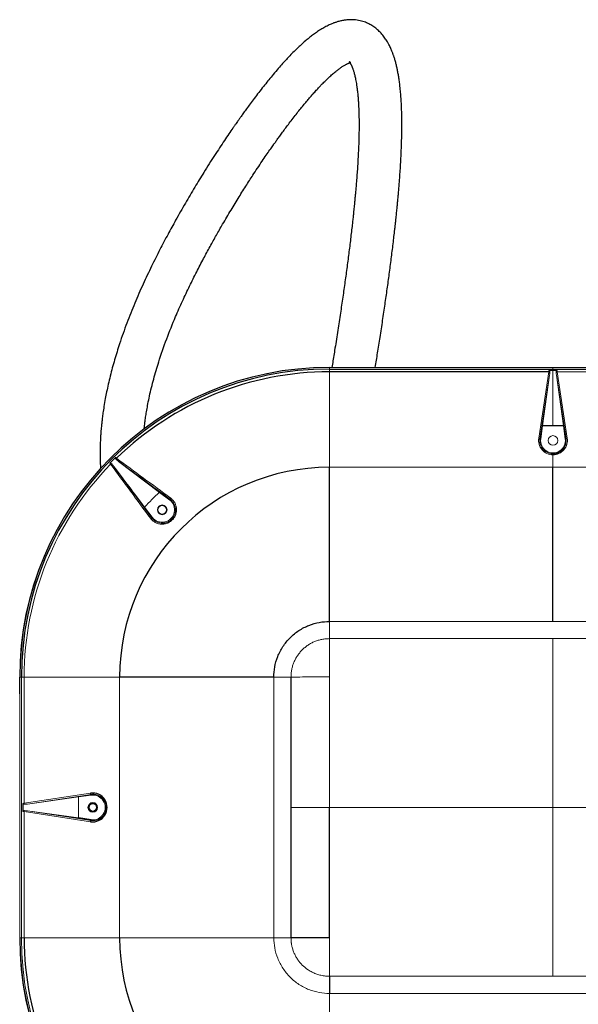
# Paper-space layout '_Top' of a CAD drawing. Header units: millimetres. Extents: x -1506 to 1507, y -605 to 634.
# Tile 4 of 13: x -1506 to -1056, y -159 to 634. Entities that reach past the tile are written whole.
import ezdxf

# ---------------------------------------------------------------- set-up
doc = ezdxf.new("R2010")
doc.units = ezdxf.units.MM

psp = doc.layouts.new('_Top')

# ---------------------------------------------------------------- linework, layer by layer
at = {"color": 144, "linetype": 'Continuous', "lineweight": 18}
for p, q in [((-1256.16, 273.89), (-1256.16, 354.35)), ((-1256.16, 354.35), (-1242.69, 354.35)), ((-896.16, 354.3), (-1256.16, 354.3)), ((-1242.69, 354.33), (-1242.69, 354.35)), ((-1229.64, 354.33), (-1242.69, 354.33)), ((-1229.63, 354.35), (-1229.64, 354.33)), ((-1229.63, 354.35), (-1207.69, 354.35)), ((-1229.63, 354.35), (-1229.63, 354.3)), ((-1207.69, 354.3), (-1207.69, 354.35)), ((-1207.69, 354.33), (-1207.69, 354.35)), ((-1207.69, 354.33), (-1194.64, 354.33)), ((-1194.63, 354.35), (-1194.64, 354.33)), ((-1194.63, 354.35), (-1082.69, 354.35)), ((-1194.63, 354.35), (-1194.63, 354.3)), ((-1087.65, 297.31), (-1079.54, 350.75)), ((-1082.69, 354.3), (-1082.69, 354.35)), ((-1082.69, 354.33), (-1082.69, 354.35)), ((-1069.64, 354.33), (-1082.69, 354.33)), ((-1078.74, 349.55), (-1079.72, 349.55)), ((-1072.89, 351.76), (-1079.43, 351.76)), ((-1076.16, 354.33), (-1076.16, 354.3)), ((-1076.16, 307.13), (-1076.16, 354.25)), ((-1072.78, 350.75), (-1064.67, 297.31)), ((-896.16, 350.75), (-1072.78, 350.75)), ((-1069.63, 354.35), (-1069.64, 354.33)), ((-1069.64, 354.3), (-1069.64, 354.33)), ((-1069.63, 354.35), (-1069.63, 354.3)), ((-1069.63, 354.35), (-957.69, 354.35)), ((-1078.91, 348), (-1086.67, 296.92)), ((-1084.65, 307.13), (-1078.91, 348)), ((-1065.66, 296.92), (-1073.42, 348)), ((-1073.42, 348), (-1067.67, 307.13)), ((-1080.66, 336.45), (-1081.71, 336.45)), ((-1071.66, 336.45), (-1071.79, 336.45)), ((-1086.27, 306.4), (-1085.39, 305.3)), ((-1086.07, 296.84), (-1084.65, 307.13)), ((-1067.35, 308.06), (-1067.74, 307.58)), ((-1067.74, 307.65), (-1067.68, 307.65)), ((-1067.35, 308.02), (-1067.73, 307.55)), ((-1067.7, 307.32), (-1067.24, 307.32)), ((-1067.67, 307.13), (-1066.26, 296.84)), ((-1067.65, 307.65), (-1067.29, 307.65)), ((-1067.29, 304.34), (-1066.79, 304.34)), ((-1067.24, 304.02), (-1066.74, 304.02)), ((-1067.22, 303.87), (-1066.72, 303.87)), ((-1087.75, 296.42), (-1086.7, 296.42)), ((-1086.67, 296.92), (-1086.07, 296.84)), ((-1065.66, 296.92), (-1066.26, 296.84)), ((-1084.1, 287.07), (-1082.62, 287.07)), ((-1083.93, 286.92), (-1082.43, 286.92)), ((-1083.57, 286.61), (-1082.02, 286.61)), ((-1076.16, 273.89), (-1076.16, 284.68)), ((-1431.83, 277.03), (-1432.39, 276.46)), ((-896.16, 273.89), (-1256.16, 273.89)), ((-1398.76, 233.59), (-1404.98, 241.78)), ((-1380.36, 237.94), (-1379.37, 238.85)), ((-1398.79, 232.67), (-1399.47, 231.91)), ((-1399.45, 231.89), (-1398.77, 232.66)), ((-1399.24, 233.23), (-1398.76, 233.59)), ((-1389.98, 228.24), (-1389.25, 229.03)), ((-1256.16, 135.91), (-1256.16, 149.75)), ((-1256.16, 149.75), (-896.16, 149.75)), ((-896.16, 135.91), (-1256.16, 135.91)), ((-1425.05, 105), (-1505.52, 105)), ((-1505.46, 105), (-1505.46, -105)), ((-1504.12, -105), (-1504.12, 105)), ((-1501.91, 105), (-1501.91, 3.38)), ((-1425.05, 105), (-1425.05, -105)), ((-1287.08, 105), (-1300.91, 105)), ((-1300.91, -105), (-1300.91, 105)), ((-1505.52, 91.53), (-1505.46, 91.53)), ((-1505.52, 91.53), (-1505.5, 91.52)), ((-1505.5, 78.48), (-1505.5, 91.52)), ((-1505.5, 78.48), (-1505.52, 78.47)), ((-1505.52, 6.53), (-1505.52, 78.47)), ((-1505.46, 78.47), (-1505.52, 78.47)), ((-1501.91, 3.38), (-1448.48, 11.49)), ((-1448.08, 10.5), (-1499.16, 2.75)), ((-1499.16, 2.75), (-1458.29, 8.49)), ((-1458.29, 8.49), (-1448, 9.91)), ((-1458.29, 8.49), (-1458.29, -8.49)), ((-1448.08, 10.5), (-1448, 9.91)), ((-1505.52, 6.53), (-1505.46, 6.53)), ((-1505.52, 6.53), (-1505.5, 6.52)), ((-1505.5, 6.52), (-1505.5, -6.52)), ((-1502.04, 3.37), (-1502.04, 2.58)), ((-1505.5, -6.52), (-1505.52, -6.53)), ((-1505.52, -78.47), (-1505.52, -6.53)), ((-1505.46, -6.53), (-1505.52, -6.53)), ((-1502.04, -2.58), (-1502.04, -3.37)), ((-1501.91, -3.38), (-1501.91, -105)), ((-1448.48, -11.49), (-1501.91, -3.38)), ((-1499.16, -2.75), (-1448.08, -10.5)), ((-1458.29, -8.49), (-1499.16, -2.75)), ((-1448.08, -10.5), (-1448, -9.91)), ((-1505.52, -78.47), (-1505.46, -78.47)), ((-1505.52, -78.47), (-1505.5, -78.48)), ((-1505.5, -91.52), (-1505.5, -78.48)), ((-1505.5, -91.52), (-1505.52, -91.53)), ((-1505.52, -105), (-1505.52, -91.53)), ((-1505.46, -91.53), (-1505.52, -91.53)), ((-1425.05, -105), (-1505.52, -105)), ((-1287.08, -105), (-1300.91, -105)), ((-896.16, -135.91), (-1256.16, -135.91)), ((-896.16, -149.75), (-1256.16, -149.75))]:
    psp.add_line(p, q, dxfattribs=at)
at = {"color": 7, "linetype": 'Continuous', "lineweight": 25}
for p, q in [((-1256.16, 352.96), (-896.16, 352.96)), ((-1079.54, 350.75), (-1256.16, 350.75)), ((-1078.75, 350.88), (-1079.53, 350.88)), ((-1072.8, 350.88), (-1073.58, 350.88)), ((-1067.67, 307.13), (-1084.65, 307.13)), ((-1426.03, 278.74), (-1392.95, 253.81)), ((-1392.95, 253.81), (-1384.75, 247.6)), ((-1384.39, 248.08), (-1384.75, 247.6)), ((-1380.54, 237.34), (-1379.45, 238.35)), ((-1380.3, 238.2), (-1379.41, 239.02)), ((-1390.13, 228.31), (-1389.38, 229.11)), ((-1389.51, 228.29), (-1388.5, 229.37)), ((-1505.52, 91.53), (-1505.52, 105)), ((-1287.08, -105), (-1287.08, 105)), ((-1502.92, 3.27), (-1502.92, -3.27)), ((-1448, -9.91), (-1458.29, -8.49)), ((-1256.16, -135.91), (-1256.16, -149.75))]:
    psp.add_line(p, q, dxfattribs=at)
at = {"color": 144, "linetype": 'Continuous', "lineweight": 18}
for centre, radius in [((-1076.16, 295.47), 3.9), ((-1390.79, 239.63), 3.9), ((-1390.79, 239.63), 3.57), ((-1446.64, 0), 3.9), ((-1446.64, 0), 3.56), ((-1446.64, 0), 2.87)]:
    psp.add_circle(centre, radius, dxfattribs=at)
for centre, radius, start, end in [((-1256.16, 105), 249.35, 90, 180), ((-1017.6, 344.52), 62.25, 173.32134, 174.25657), ((-1099.04, 350.91), 20.34, 351.75937, 358.86398), ((-1072.49, 348.15), 2.62, 96.43946, 115.61861), ((-1053.29, 350.91), 20.34, 181.13602, 188.24063), ((-1134.72, 344.52), 62.25, 5.74343, 6.67866), ((-1076.16, 295.57), 11.62, 171.36316, 269.99656), ((-1076.16, 295.47), 10, 172.16926, 7.83074), ((-1076.16, 295.57), 11.62, 270.00344, 8.63684), ((-1064.7, 295.97), 1.35, 88.59043, 135.15481), ((-1256.16, 105), 246.76, 134.24094, 135.75906), ((-1256.16, 105), 245.75, 135.78685, 180), ((-1430.66, 274.32), 2.63, 109.44393, 128.60691), ((-1256.16, 105), 202.13, 132.58833, 137.41167), ((-1390.79, 239.63), 10, 217.16926, 52.83074), ((-1383.01, 248.07), 1.38, 133.47629, 179.60676), ((-1399.23, 231.85), 1.38, 90.39324, 136.52371), ((-1447.13, 11.46), 1.35, 178.59043, 225.15481), ((-1446.64, 0), 10, 262.16926, 97.83074), ((-1495.68, -58.56), 62.25, 95.74343, 96.67866), ((-1499.31, 3.67), 2.62, 186.43946, 205.61861), ((-1502.07, 22.88), 20.34, 271.13602, 278.24063), ((-1495.68, 58.56), 62.25, 263.32134, 264.25657), ((-1499.31, -3.67), 2.62, 154.38139, 173.56054), ((-1502.07, -22.88), 20.34, 81.75937, 88.86398), ((-1447.13, -11.46), 1.35, 134.84519, 181.40957), ((-1256.16, -105), 247.96, 180, 270)]:
    psp.add_arc(centre, radius, start, end, dxfattribs=at)
at = {"color": 7, "linetype": 'Continuous', "lineweight": 25}
for centre, radius, start, end in [((-1256.16, 105), 249.3, 90, 180), ((-1256.16, 105), 247.96, 90, 180), ((-1256.16, 105), 245.75, 90, 134.21315), ((-1425.48, 279.5), 2.63, 141.39309, 160.55607), ((-1256.16, 105), 168.89, 90, 180), ((-1446.73, 0), 11.62, 261.36104, 98.63896), ((-1256.16, -105), 249.35, 180, 270), ((-1256.16, -105), 249.3, 180, 270), ((-1256.16, -105), 245.75, 180, 224.21315), ((-1256.16, -105), 168.89, 180, 270)]:
    psp.add_arc(centre, radius, start, end, dxfattribs=at)
for points, knots in [([(-1219.21, 354.3), (-1218.58, 358.17), (-1217.27, 366.31), (-1215.29, 378.93), (-1213.29, 392.02), (-1211.37, 405), (-1209.59, 417.43), (-1208.2, 427.57), (-1207.13, 435.65), (-1206.34, 441.77), (-1205.58, 447.82), (-1204.85, 453.8), (-1204.16, 459.62), (-1203.59, 464.58), (-1203.14, 468.6), (-1202.81, 471.66), (-1202.52, 474.4), (-1202.27, 476.8), (-1202.04, 478.98), (-1201.82, 481.18), (-1201.58, 483.65), (-1201.3, 486.56), (-1200.98, 489.94), (-1200.63, 493.78), (-1200.28, 497.95), (-1199.92, 502.31), (-1199.58, 506.73), (-1199.05, 514.17), (-1198.44, 524.54), (-1198.03, 534.85), (-1197.86, 542.41), (-1197.81, 547.22), (-1197.8, 551.61), (-1197.84, 555.05), (-1197.89, 557.65), (-1197.93, 559.56), (-1197.98, 561.24), (-1198.03, 562.71), (-1198.08, 563.98), (-1198.13, 565.06), (-1198.18, 566.1), (-1198.24, 567.34), (-1198.33, 568.95), (-1198.46, 570.96), (-1198.62, 573.25), (-1198.82, 575.69), (-1199.06, 578.18), (-1199.37, 581.14), (-1199.79, 584.51), (-1200.33, 588.13), (-1200.91, 591.48), (-1201.53, 594.61), (-1202.21, 597.63), (-1202.97, 600.56), (-1203.65, 602.86), (-1204.17, 604.5), (-1204.52, 605.52), (-1204.85, 606.45), (-1205.19, 607.37), (-1205.59, 608.43), (-1206.1, 609.68), (-1206.72, 611.13), (-1207.43, 612.64), (-1208.16, 614.1), (-1208.85, 615.37), (-1209.88, 617.14), (-1211.46, 619.6), (-1213.81, 622.65), (-1216.58, 625.54), (-1219.57, 628.02), (-1222.76, 630.12), (-1226.3, 631.88), (-1229.59, 633.02), (-1232.61, 633.72), (-1235.18, 634.1), (-1238.04, 634.28), (-1240.81, 634.22), (-1243.6, 633.94), (-1245.89, 633.54), (-1247.81, 633.1), (-1249.23, 632.71), (-1250.48, 632.33), (-1251.56, 631.97), (-1252.56, 631.6), (-1253.6, 631.2), (-1254.85, 630.69), (-1256.37, 630.01), (-1258.07, 629.19), (-1259.81, 628.27), (-1261.5, 627.31), (-1263.75, 625.96), (-1266.49, 624.16), (-1269.64, 621.88), (-1272.61, 619.56), (-1275.69, 616.99), (-1278.88, 614.16), (-1282.2, 611.04), (-1285.46, 607.82), (-1288.53, 604.65), (-1291.57, 601.38), (-1294.74, 597.87), (-1298.37, 593.71), (-1302.06, 589.35), (-1305.72, 584.88), (-1309.28, 580.43), (-1312.95, 575.73), (-1316.52, 571.06), (-1319.78, 566.7), (-1322.67, 562.78), (-1325.12, 559.4), (-1327.14, 556.58), (-1328.77, 554.3), (-1330.12, 552.38), (-1331.34, 550.64), (-1332.57, 548.87), (-1334.49, 546.1), (-1337.21, 542.14), (-1340.77, 536.87), (-1344.62, 531.07), (-1348.68, 524.85), (-1352.92, 518.22), (-1358.24, 509.75), (-1364.69, 499.22), (-1372.27, 486.4), (-1379.46, 473.76), (-1386.29, 461.28), (-1392.78, 448.94), (-1399.52, 435.52), (-1406.3, 421.19), (-1413.01, 405.88), (-1419.38, 389.92), (-1424.01, 376.84), (-1427.18, 366.96), (-1429.13, 360.48), (-1430.96, 353.94), (-1432.67, 347.37), (-1434.19, 340.93), (-1435.5, 334.86), (-1436.65, 328.91), (-1437.63, 323.23), (-1438.43, 317.94), (-1439, 313.6), (-1439.42, 310), (-1439.72, 307.08), (-1439.96, 304.43), (-1440.18, 301.76), (-1440.4, 298.6), (-1440.6, 294.91), (-1440.77, 290.25), (-1440.84, 284.52), (-1440.75, 278.51), (-1440.51, 274.52), (-1440.41, 272.84)], [0, 0, 0, 0, 0.015059, 0.031595, 0.049763, 0.067243, 0.08409, 0.100767, 0.109464, 0.118132, 0.126768, 0.135372, 0.143941, 0.15217, 0.157199, 0.161754, 0.165837, 0.169449, 0.17259, 0.175695, 0.179419, 0.183765, 0.188984, 0.194881, 0.201451, 0.208362, 0.21535, 0.222415, 0.244047, 0.266306, 0.275212, 0.284134, 0.292277, 0.29943, 0.303471, 0.307117, 0.310371, 0.313234, 0.315709, 0.317797, 0.319564, 0.321839, 0.325037, 0.329065, 0.333842, 0.338845, 0.343975, 0.34923, 0.357511, 0.365657, 0.373217, 0.380249, 0.387258, 0.394371, 0.401173, 0.404003, 0.406582, 0.408911, 0.411049, 0.413656, 0.41692, 0.420596, 0.424811, 0.428794, 0.43224, 0.435154, 0.443294, 0.45258, 0.461654, 0.469923, 0.477727, 0.485725, 0.494313, 0.499036, 0.50391, 0.508969, 0.514447, 0.520386, 0.526741, 0.530359, 0.533566, 0.536366, 0.53876, 0.540768, 0.542991, 0.545726, 0.549323, 0.553393, 0.557379, 0.561227, 0.56494, 0.572741, 0.579884, 0.586576, 0.592943, 0.600583, 0.607756, 0.614768, 0.621677, 0.627438, 0.634054, 0.641533, 0.649886, 0.656514, 0.663611, 0.671125, 0.678195, 0.684519, 0.690092, 0.69491, 0.69866, 0.701771, 0.704242, 0.706424, 0.708793, 0.711353, 0.717461, 0.724387, 0.73177, 0.73953, 0.747659, 0.756147, 0.770179, 0.785004, 0.800537, 0.81298, 0.826462, 0.840922, 0.856187, 0.87205, 0.888354, 0.904968, 0.911317, 0.917687, 0.924072, 0.930466, 0.936827, 0.942674, 0.947885, 0.953832, 0.958791, 0.962811, 0.966009, 0.968862, 0.970944, 0.97336, 0.976277, 0.97968, 0.983551, 0.989136, 0.995407, 1, 1, 1, 1]), ([(-1405.29, 304.56), (-1405.29, 304.64), (-1405.19, 305.67), (-1404.94, 307.82), (-1404.52, 311.28), (-1403.94, 315.32), (-1403.19, 320.02), (-1402.22, 325.35), (-1400.97, 331.44), (-1399.43, 338.07), (-1397.66, 344.96), (-1395.71, 351.85), (-1392.4, 362.68), (-1387.34, 377.2), (-1380.8, 393.49), (-1374.56, 407.59), (-1368.84, 419.68), (-1363.17, 431.06), (-1357.64, 441.66), (-1352.32, 451.51), (-1347.18, 460.73), (-1341.57, 470.53), (-1335.49, 480.82), (-1329.02, 491.42), (-1322.88, 501.19), (-1317.61, 509.35), (-1313.17, 516.07), (-1309.58, 521.42), (-1306.35, 526.14), (-1303.98, 529.56), (-1302.32, 531.93), (-1301.12, 533.63), (-1299.73, 535.6), (-1298.04, 537.96), (-1296.05, 540.72), (-1293.78, 543.83), (-1291.22, 547.29), (-1288.39, 551.06), (-1285.35, 555.03), (-1282.25, 558.99), (-1279.26, 562.73), (-1276.49, 566.12), (-1273.94, 569.18), (-1271.33, 572.23), (-1268.73, 575.2), (-1266.2, 578), (-1263.98, 580.39), (-1261.64, 582.83), (-1259.13, 585.35), (-1256.38, 587.98), (-1253.66, 590.43), (-1251.16, 592.54), (-1248.85, 594.34), (-1246.74, 595.86), (-1244.7, 597.18), (-1243.18, 598.04), (-1242.12, 598.58), (-1241.47, 598.88), (-1240.94, 599.11), (-1240.52, 599.27), (-1240.16, 599.4), (-1239.85, 599.5), (-1239.52, 599.6), (-1239.23, 599.67), (-1238.99, 599.72), (-1238.85, 599.74), (-1238.79, 599.75), (-1238.82, 599.76), (-1239, 599.78), (-1239.28, 599.84), (-1239.61, 599.95), (-1239.89, 600.08), (-1240.13, 600.23), (-1240.22, 600.3), (-1240.17, 600.27), (-1239.93, 600), (-1239.62, 599.59), (-1239.36, 599.19), (-1239.16, 598.87), (-1238.93, 598.47), (-1238.65, 597.93), (-1238.35, 597.32), (-1238.07, 596.7), (-1237.84, 596.15), (-1237.65, 595.67), (-1237.48, 595.23), (-1237.28, 594.69), (-1237.02, 593.94), (-1236.68, 592.89), (-1236.32, 591.65), (-1235.94, 590.25), (-1235.57, 588.74), (-1235.2, 587.04), (-1234.82, 585.1), (-1234.42, 582.82), (-1234.04, 580.28), (-1233.73, 577.86), (-1233.48, 575.66), (-1233.29, 573.77), (-1233.12, 571.86), (-1232.97, 569.99), (-1232.85, 568.22), (-1232.76, 566.69), (-1232.69, 565.46), (-1232.64, 564.51), (-1232.6, 563.68), (-1232.57, 562.84), (-1232.52, 561.66), (-1232.46, 560.05), (-1232.4, 557.93), (-1232.35, 555.43), (-1232.31, 552.53), (-1232.3, 549.2), (-1232.34, 543.32), (-1232.53, 534.86), (-1233.03, 523.76), (-1233.73, 512.51), (-1234.42, 503.53), (-1234.98, 497.08), (-1235.31, 493.36), (-1235.62, 490.03), (-1235.9, 487.11), (-1236.15, 484.6), (-1236.39, 482.21), (-1236.66, 479.63), (-1236.98, 476.56), (-1237.37, 472.99), (-1237.85, 468.61), (-1238.44, 463.5), (-1239.12, 457.78), (-1239.83, 451.91), (-1240.58, 445.97), (-1241.36, 439.94), (-1242.43, 431.91), (-1243.82, 421.75), (-1245.62, 409.22), (-1247.56, 396.12), (-1249.68, 382.31), (-1251.47, 370.96), (-1252.85, 362.37), (-1253.58, 357.83), (-1254.03, 355.13), (-1254.16, 354.3)], [0, 0, 0, 0, 0.000256, 0.003205, 0.006706, 0.011079, 0.015853, 0.021433, 0.027874, 0.03513, 0.042536, 0.049958, 0.057384, 0.077726, 0.097741, 0.111932, 0.125685, 0.138844, 0.151258, 0.162809, 0.173785, 0.18447, 0.198621, 0.212078, 0.224784, 0.236693, 0.244679, 0.252214, 0.25893, 0.264695, 0.266973, 0.269275, 0.272181, 0.275724, 0.279902, 0.284711, 0.290148, 0.296207, 0.302882, 0.309857, 0.316456, 0.322658, 0.328466, 0.333882, 0.340697, 0.346788, 0.352164, 0.35717, 0.364524, 0.372031, 0.379973, 0.38848, 0.395562, 0.40316, 0.411473, 0.42051, 0.424398, 0.428072, 0.431293, 0.43406, 0.43655, 0.439581, 0.443257, 0.448035, 0.452878, 0.45736, 0.46148, 0.465239, 0.472809, 0.479805, 0.486324, 0.492732, 0.499992, 0.507586, 0.515605, 0.5239, 0.532191, 0.535475, 0.538521, 0.542019, 0.546251, 0.551188, 0.55488, 0.558083, 0.560792, 0.563005, 0.564863, 0.568815, 0.573441, 0.578748, 0.584344, 0.589877, 0.595345, 0.601856, 0.608818, 0.61626, 0.623945, 0.629029, 0.634006, 0.638876, 0.643637, 0.648097, 0.651841, 0.654696, 0.656893, 0.65856, 0.660439, 0.662648, 0.666549, 0.671189, 0.676574, 0.682711, 0.689607, 0.697271, 0.718611, 0.73947, 0.759808, 0.779587, 0.786605, 0.792916, 0.798505, 0.803369, 0.807504, 0.810924, 0.815128, 0.820091, 0.825815, 0.832303, 0.840996, 0.850033, 0.859107, 0.868216, 0.877359, 0.886532, 0.904446, 0.922564, 0.941392, 0.960973, 0.981279, 0.988899, 0.996609, 1, 1, 1, 1]), ([(-1076.16, 284.68), (-1075.77, 284.68), (-1075.38, 284.7), (-1074.6, 284.79), (-1074.21, 284.86), (-1073.07, 285.11), (-1072.34, 285.36), (-1071.29, 285.86), (-1070.94, 286.04), (-1070.28, 286.45), (-1069.97, 286.67), (-1069.36, 287.13), (-1069.07, 287.38), (-1068.52, 287.91), (-1068.26, 288.19), (-1067.53, 289.07), (-1067.11, 289.7), (-1066.58, 290.7), (-1066.42, 291.04), (-1066.14, 291.75), (-1066.03, 292.1), (-1065.73, 293.18), (-1065.6, 293.92), (-1065.51, 295.42), (-1065.55, 296.17), (-1065.66, 296.92)], [0, 0, 0, 0, 0.0625, 0.0625, 0.125, 0.125, 0.25, 0.25, 0.3125, 0.3125, 0.375, 0.375, 0.4375, 0.4375, 0.5, 0.5, 0.625, 0.625, 0.6875, 0.6875, 0.75, 0.75, 0.875, 0.875, 1, 1, 1, 1]), ([(-1426.03, 278.74), (-1426.36, 278.99), (-1426.69, 279.26), (-1427.34, 279.8), (-1427.65, 280.08), (-1427.96, 280.38)], [0, 0, 0, 0, 0.5, 0.5, 1, 1, 1, 1]), ([(-1429.9, 274.86), (-1430.16, 275.2), (-1430.42, 275.53), (-1430.96, 276.18), (-1431.24, 276.49), (-1431.54, 276.79)], [0, 0, 0, 0, 0.5, 0.5, 1, 1, 1, 1]), ([(-1256.16, 149.75), (-1256.16, 152.53), (-1256.16, 155.48), (-1256.16, 161.71), (-1256.16, 164.97), (-1256.16, 171.75), (-1256.16, 175.26), (-1256.16, 182.46), (-1256.16, 189.84), (-1256.16, 197.36), (-1256.16, 204.86), (-1256.16, 208.6), (-1256.16, 219.63), (-1256.16, 226.74), (-1256.16, 239.73), (-1256.16, 245.59), (-1256.16, 253.12), (-1256.16, 255.41), (-1256.16, 259.55), (-1256.16, 261.39), (-1256.16, 264.63), (-1256.16, 266.03), (-1256.16, 267.82), (-1256.16, 268.37), (-1256.16, 269.37), (-1256.16, 271.65), (-1256.16, 272.95), (-1256.16, 273.89)], [0, 0, 0, 0, 0.0625, 0.0625, 0.125, 0.125, 0.1875, 0.1875, 0.25, 0.3125, 0.3125, 0.375, 0.375, 0.5, 0.5, 0.625, 0.625, 0.6875, 0.6875, 0.75, 0.75, 0.8125, 0.8125, 0.84375, 0.84375, 0.875, 1, 1, 1, 1]), ([(-1076.16, 149.75), (-1076.16, 150.1), (-1076.16, 150.45), (-1076.16, 158.27), (-1076.16, 166.99), (-1076.16, 185.83), (-1076.16, 195.92), (-1076.16, 215.66), (-1076.16, 225.3), (-1076.16, 242.38), (-1076.16, 249.8), (-1076.16, 258.53), (-1076.16, 261.04), (-1076.16, 265.29), (-1076.16, 267.02), (-1076.16, 271.22), (-1076.16, 272.65), (-1076.16, 273.89)], [0.2440624, 0.2440624, 0.2440624, 0.2440624, 0.25, 0.25, 0.375, 0.375, 0.5, 0.5, 0.625, 0.625, 0.75, 0.75, 0.8125, 0.8125, 0.875, 0.875, 1, 1, 1, 1]), ([(-1300.91, 105), (-1300.91, 107.64), (-1300.68, 110.37), (-1299.65, 115.91), (-1298.86, 118.72), (-1296.68, 124.23), (-1295.29, 126.93), (-1291.95, 132.05), (-1289.99, 134.46), (-1285.62, 138.83), (-1283.21, 140.78), (-1278.09, 144.13), (-1275.39, 145.52), (-1269.88, 147.7), (-1267.08, 148.49), (-1261.53, 149.52), (-1258.8, 149.75), (-1256.16, 149.75)], [0, 0, 0, 0, 0.125, 0.125, 0.25, 0.25, 0.375, 0.375, 0.5, 0.5, 0.625, 0.625, 0.75, 0.75, 0.875, 0.875, 1, 1, 1, 1]), ([(-1300.91, 105), (-1301.26, 105), (-1301.61, 105), (-1309.43, 105), (-1318.15, 105), (-1336.99, 105), (-1347.08, 105), (-1366.83, 105), (-1376.46, 105), (-1393.54, 105), (-1400.96, 105), (-1409.69, 105), (-1412.2, 105), (-1416.45, 105), (-1418.18, 105), (-1422.38, 105), (-1423.81, 105), (-1425.05, 105)], [0.2440624, 0.2440624, 0.2440624, 0.2440624, 0.25, 0.25, 0.375, 0.375, 0.5, 0.5, 0.625, 0.625, 0.75, 0.75, 0.8125, 0.8125, 0.875, 0.875, 1, 1, 1, 1]), ([(-1256.16, -105.06), (-1257.29, -105.06), (-1259.54, -105.05), (-1262.91, -105.05), (-1266.28, -105.05), (-1269.66, -105.04), (-1273.04, -105.04), (-1276.55, -105.03), (-1280.2, -105.03), (-1283.17, -105.02), (-1285.32, -105.01), (-1286.28, -105), (-1286.86, -105), (-1287.01, -105), (-1287.08, -105)], [0, 0, 0, 0, 0.109174, 0.218086, 0.327018, 0.436185, 0.545487, 0.654725, 0.776932, 0.899437, 0.942755, 0.986037, 0.993017, 1, 1, 1, 1])]:
    psp.add_open_spline(points, degree=3, knots=knots, dxfattribs=at)
at = {"color": 144, "linetype": 'Continuous', "lineweight": 18}
for points, knots in [([(-1078.7, 350.51), (-1078.7, 350.64), (-1078.71, 350.78), (-1078.75, 351.04), (-1078.78, 351.17), (-1078.88, 351.42), (-1078.96, 351.53), (-1079.16, 351.71), (-1079.3, 351.76), (-1079.43, 351.76)], [0, 0, 0, 0, 0.25, 0.25, 0.5, 0.5, 0.75, 0.75, 1, 1, 1, 1]), ([(-1073.62, 350.51), (-1073.62, 350.64), (-1073.62, 350.78), (-1073.58, 351.04), (-1073.55, 351.17), (-1073.44, 351.42), (-1073.37, 351.53), (-1073.16, 351.71), (-1073.03, 351.76), (-1072.89, 351.76)], [0, 0, 0, 0, 0.25, 0.25, 0.5, 0.5, 0.75, 0.75, 1, 1, 1, 1]), ([(-1086.67, 296.92), (-1086.72, 296.54), (-1086.76, 296.17), (-1086.79, 295.42), (-1086.79, 295.04), (-1086.72, 293.92), (-1086.6, 293.18), (-1086.2, 291.74), (-1085.92, 291.03), (-1085.22, 289.7), (-1084.8, 289.07), (-1084.06, 288.19), (-1083.8, 287.91), (-1083.25, 287.38), (-1082.96, 287.13), (-1082.36, 286.67), (-1082.04, 286.45), (-1081.38, 286.05), (-1081.04, 285.86), (-1079.99, 285.36), (-1079.26, 285.11), (-1078.12, 284.86), (-1077.73, 284.79), (-1076.95, 284.7), (-1076.56, 284.68), (-1076.16, 284.68)], [0, 0, 0, 0, 0.0625, 0.0625, 0.125, 0.125, 0.25, 0.25, 0.375, 0.375, 0.5, 0.5, 0.5625, 0.5625, 0.625, 0.625, 0.6875, 0.6875, 0.75, 0.75, 0.875, 0.875, 0.9375, 0.9375, 1, 1, 1, 1]), ([(-1427.96, 280.38), (-1428.05, 280.47), (-1428.14, 280.57), (-1428.3, 280.78), (-1428.37, 280.9), (-1428.47, 281.15), (-1428.5, 281.29), (-1428.48, 281.56), (-1428.42, 281.69), (-1428.32, 281.78)], [0, 0, 0, 0, 0.25, 0.25, 0.5, 0.5, 0.75, 0.75, 1, 1, 1, 1]), ([(-1428.32, 281.78), (-1428.2, 281.69), (-1428.07, 281.58), (-1427.81, 281.37), (-1427.67, 281.26), (-1427.53, 281.14)], [0, 0, 0, 0, 0.5, 0.5, 1, 1, 1, 1]), ([(-1431.54, 276.79), (-1431.63, 276.89), (-1431.73, 276.98), (-1431.95, 277.14), (-1432.06, 277.21), (-1432.31, 277.31), (-1432.45, 277.34), (-1432.72, 277.31), (-1432.85, 277.26), (-1432.94, 277.16)], [0, 0, 0, 0, 0.25, 0.25, 0.5, 0.5, 0.75, 0.75, 1, 1, 1, 1]), ([(-1432.3, 276.37), (-1432.42, 276.51), (-1432.53, 276.65), (-1432.75, 276.91), (-1432.85, 277.04), (-1432.94, 277.16)], [0, 0, 0, 0, 0.5, 0.5, 1, 1, 1, 1]), ([(-1383.96, 249.07), (-1383.29, 248.57), (-1382.69, 248.02), (-1381.87, 247.1), (-1381.62, 246.78), (-1381.14, 246.11), (-1380.92, 245.76), (-1380.31, 244.68), (-1379.99, 243.93), (-1379.62, 242.74), (-1379.52, 242.34), (-1379.36, 241.52), (-1379.31, 241.11), (-1379.24, 240.29), (-1379.22, 239.87), (-1379.24, 239.04), (-1379.27, 238.62), (-1379.44, 237.36), (-1379.64, 236.55), (-1380.07, 235.36), (-1380.23, 234.97), (-1380.61, 234.2), (-1380.82, 233.83), (-1381.5, 232.76), (-1382.02, 232.09), (-1382.93, 231.18), (-1383.25, 230.9), (-1383.91, 230.37), (-1384.26, 230.12), (-1384.97, 229.66), (-1385.34, 229.46), (-1386.11, 229.08), (-1386.5, 228.91), (-1387.69, 228.48), (-1388.51, 228.28), (-1390.18, 228.06), (-1391.02, 228.04), (-1392.26, 228.14), (-1392.67, 228.2), (-1393.49, 228.36), (-1393.89, 228.46), (-1395.08, 228.82), (-1395.83, 229.15), (-1396.92, 229.75), (-1397.27, 229.98), (-1397.94, 230.45), (-1398.26, 230.71), (-1398.87, 231.25), (-1399.16, 231.53), (-1399.72, 232.14), (-1399.98, 232.46), (-1400.23, 232.8)], [0, 0, 0, 0, 0.0625, 0.0625, 0.09375, 0.09375, 0.125, 0.125, 0.1875, 0.1875, 0.21875, 0.21875, 0.25, 0.25, 0.28125, 0.28125, 0.3125, 0.3125, 0.375, 0.375, 0.40625, 0.40625, 0.4375, 0.4375, 0.5, 0.5, 0.53125, 0.53125, 0.5625, 0.5625, 0.59375, 0.59375, 0.625, 0.625, 0.6875, 0.6875, 0.75, 0.75, 0.78125, 0.78125, 0.8125, 0.8125, 0.875, 0.875, 0.90625, 0.90625, 0.9375, 0.9375, 0.96875, 0.96875, 1, 1, 1, 1]), ([(-1399.24, 233.23), (-1399.01, 232.92), (-1398.77, 232.63), (-1398.27, 232.07), (-1398, 231.81), (-1397.44, 231.32), (-1397.15, 231.09), (-1396.54, 230.65), (-1396.22, 230.45), (-1395.24, 229.89), (-1394.55, 229.59), (-1393.11, 229.15), (-1392.35, 229), (-1390.84, 228.86), (-1390.08, 228.88), (-1388.54, 229.08), (-1387.8, 229.26), (-1386.71, 229.65), (-1386.35, 229.8), (-1385.64, 230.15), (-1385.3, 230.34), (-1384.32, 230.96), (-1383.71, 231.45), (-1382.6, 232.57), (-1382.11, 233.17), (-1381.49, 234.16), (-1381.3, 234.5), (-1380.95, 235.2), (-1380.8, 235.56), (-1380.41, 236.65), (-1380.24, 237.4), (-1380.09, 238.55), (-1380.06, 238.93), (-1380.05, 239.69), (-1380.06, 240.07), (-1380.13, 240.83), (-1380.18, 241.2), (-1380.33, 241.95), (-1380.42, 242.32), (-1380.76, 243.4), (-1381.06, 244.08), (-1381.61, 245.06), (-1381.82, 245.38), (-1382.25, 245.99), (-1382.49, 246.29), (-1383.23, 247.12), (-1383.78, 247.63), (-1384.39, 248.08)], [0, 0, 0, 0, 0.03125, 0.03125, 0.0625, 0.0625, 0.09375, 0.09375, 0.125, 0.125, 0.1875, 0.1875, 0.25, 0.25, 0.3125, 0.3125, 0.375, 0.375, 0.40625, 0.40625, 0.4375, 0.4375, 0.5, 0.5, 0.5625, 0.5625, 0.59375, 0.59375, 0.625, 0.625, 0.6875, 0.6875, 0.71875, 0.71875, 0.75, 0.75, 0.78125, 0.78125, 0.8125, 0.8125, 0.875, 0.875, 0.90625, 0.90625, 0.9375, 0.9375, 1, 1, 1, 1]), ([(-1287.08, 105), (-1287.05, 106.01), (-1286.99, 108.03), (-1286.68, 110.04), (-1286.48, 111.03), (-1286.28, 112.02), (-1285.79, 113.99), (-1285.11, 115.9), (-1284.72, 116.83), (-1284.34, 117.77), (-1283.47, 119.6), (-1282.43, 121.33), (-1281.87, 122.18), (-1281.31, 123.02), (-1280.1, 124.64), (-1278.74, 126.14), (-1277.31, 127.58), (-1275.81, 128.94), (-1274.18, 130.14), (-1273.34, 130.7), (-1272.5, 131.27), (-1270.76, 132.31), (-1268.93, 133.17), (-1267.99, 133.56), (-1267.06, 133.95), (-1265.15, 134.63), (-1263.19, 135.12), (-1262.19, 135.32), (-1261.2, 135.52), (-1259.2, 135.83), (-1257.17, 135.89), (-1256.16, 135.91)], [0, 0, 0, 0, 0.0625, 0.125, 0.125, 0.125, 0.1875, 0.25, 0.25, 0.25, 0.3125, 0.375, 0.375, 0.375, 0.4375, 0.5, 0.5, 0.5625, 0.625, 0.625, 0.625, 0.6875, 0.75, 0.75, 0.75, 0.8125, 0.875, 0.875, 0.875, 0.9375, 1, 1, 1, 1]), ([(-1256.16, 135.91), (-1256.16, 135.6), (-1256.16, 132.85), (-1256.16, 121.17), (-1256.16, 105.06)], [0.5662346, 0.5662346, 0.5662346, 0.5662346, 0.6162346, 1, 1, 1, 1]), ([(-1076.16, 0), (-1076.16, 69.25), (-1076.16, 121.26), (-1076.16, 135.22), (-1076.16, 135.91)], [0, 0, 0, 0, 0.95, 1, 1, 1, 1]), ([(-1256.16, 105.06), (-1264.4, 105.05), (-1275.86, 105.04), (-1282.79, 105.02), (-1285.59, 105.01), (-1286.59, 105), (-1287.08, 105)], [0, 0, 0, 0, 0.372322, 0.686161, 0.846126, 1, 1, 1, 1]), ([(-1448.08, -10.5), (-1447.71, -10.56), (-1447.33, -10.6), (-1446.58, -10.63), (-1446.2, -10.63), (-1445.08, -10.56), (-1444.34, -10.44), (-1442.9, -10.04), (-1442.19, -9.75), (-1440.86, -9.05), (-1440.23, -8.64), (-1439.35, -7.9), (-1439.07, -7.64), (-1438.54, -7.09), (-1438.29, -6.8), (-1437.83, -6.19), (-1437.61, -5.88), (-1437.21, -5.22), (-1437.02, -4.88), (-1436.53, -3.82), (-1436.27, -3.09), (-1436.02, -1.95), (-1435.95, -1.56), (-1435.87, -0.79), (-1435.84, -0.4), (-1435.84, 0.38), (-1435.87, 0.77), (-1435.95, 1.54), (-1436.01, 1.93), (-1436.27, 3.08), (-1436.52, 3.81), (-1437.01, 4.86), (-1437.2, 5.21), (-1437.6, 5.87), (-1437.82, 6.18), (-1438.29, 6.79), (-1438.54, 7.08), (-1439.07, 7.63), (-1439.35, 7.89), (-1440.23, 8.63), (-1440.85, 9.05), (-1441.86, 9.58), (-1442.2, 9.74), (-1442.9, 10.02), (-1443.26, 10.14), (-1443.98, 10.34), (-1444.34, 10.42), (-1445.08, 10.54), (-1445.46, 10.58), (-1446.58, 10.65), (-1447.33, 10.62), (-1448.08, 10.5)], [0, 0, 0, 0, 0.03125, 0.03125, 0.0625, 0.0625, 0.125, 0.125, 0.1875, 0.1875, 0.25, 0.25, 0.28125, 0.28125, 0.3125, 0.3125, 0.34375, 0.34375, 0.375, 0.375, 0.4375, 0.4375, 0.46875, 0.46875, 0.5, 0.5, 0.53125, 0.53125, 0.5625, 0.5625, 0.625, 0.625, 0.65625, 0.65625, 0.6875, 0.6875, 0.71875, 0.71875, 0.75, 0.75, 0.8125, 0.8125, 0.84375, 0.84375, 0.875, 0.875, 0.90625, 0.90625, 0.9375, 0.9375, 1, 1, 1, 1]), ([(-1501.67, 2.54), (-1501.81, 2.54), (-1501.94, 2.55), (-1502.2, 2.58), (-1502.33, 2.61), (-1502.58, 2.72), (-1502.7, 2.79), (-1502.87, 3), (-1502.92, 3.13), (-1502.92, 3.27)], [0, 0, 0, 0, 0.25, 0.25, 0.5, 0.5, 0.75, 0.75, 1, 1, 1, 1]), ([(-1501.67, -2.54), (-1501.81, -2.54), (-1501.94, -2.55), (-1502.2, -2.58), (-1502.33, -2.61), (-1502.58, -2.72), (-1502.7, -2.79), (-1502.87, -3), (-1502.92, -3.13), (-1502.92, -3.27)], [0, 0, 0, 0, 0.25, 0.25, 0.5, 0.5, 0.75, 0.75, 1, 1, 1, 1]), ([(-1256.16, 0), (-1262.51, 0), (-1272.57, 0), (-1280.99, 0), (-1285.1, 0), (-1286.43, 0), (-1287.08, 0)], [0, 0, 0, 0, 0.372322, 0.686161, 0.846126, 1, 1, 1, 1]), ([(-1076.16, 0), (-1076.16, -69.25), (-1076.16, -121.26), (-1076.16, -135.22), (-1076.16, -135.91)], [0, 0, 0, 0, 0.95, 1, 1, 1, 1]), ([(-1300.91, -105), (-1303.69, -105), (-1306.65, -105), (-1312.87, -105), (-1316.13, -105), (-1322.91, -105), (-1326.42, -105), (-1333.63, -105), (-1341, -105), (-1348.52, -105), (-1356.02, -105), (-1359.76, -105), (-1370.79, -105), (-1377.9, -105), (-1390.89, -105), (-1396.75, -105), (-1404.28, -105), (-1406.58, -105), (-1410.71, -105), (-1412.56, -105), (-1415.8, -105), (-1417.19, -105), (-1418.99, -105), (-1419.53, -105), (-1420.54, -105), (-1422.81, -105), (-1424.11, -105), (-1425.05, -105)], [0, 0, 0, 0, 0.0625, 0.0625, 0.125, 0.125, 0.1875, 0.1875, 0.25, 0.3125, 0.3125, 0.375, 0.375, 0.5, 0.5, 0.625, 0.625, 0.6875, 0.6875, 0.75, 0.75, 0.8125, 0.8125, 0.84375, 0.84375, 0.875, 1, 1, 1, 1]), ([(-1256.16, -149.75), (-1258.8, -149.75), (-1261.53, -149.52), (-1267.08, -148.49), (-1269.88, -147.7), (-1275.39, -145.52), (-1278.09, -144.13), (-1283.21, -140.78), (-1285.62, -138.83), (-1289.99, -134.46), (-1291.95, -132.05), (-1295.29, -126.93), (-1296.68, -124.23), (-1298.86, -118.72), (-1299.65, -115.91), (-1300.68, -110.37), (-1300.91, -107.64), (-1300.91, -105)], [0, 0, 0, 0, 0.125, 0.125, 0.25, 0.25, 0.375, 0.375, 0.5, 0.5, 0.625, 0.625, 0.75, 0.75, 0.875, 0.875, 1, 1, 1, 1]), ([(-1287.08, -105), (-1287.07, -105.29), (-1287.05, -105.88), (-1287.02, -106.76), (-1286.97, -107.64), (-1286.89, -108.51), (-1286.78, -109.37), (-1286.64, -110.22), (-1286.48, -111.06), (-1286.15, -112.59), (-1285.54, -114.77), (-1284.47, -117.54), (-1283.14, -120.19), (-1281.12, -123.41), (-1278.14, -126.97), (-1274.45, -130.06), (-1270.96, -132.22), (-1267.86, -133.68), (-1264.62, -134.8), (-1261.98, -135.39), (-1260.02, -135.69), (-1258.74, -135.81), (-1257.46, -135.88), (-1256.59, -135.9), (-1256.16, -135.91)], [0, 0, 0, 0, 0.0179601, 0.0363566, 0.054654, 0.0725104, 0.0902706, 0.1079944, 0.1257232, 0.1434876, 0.2044353, 0.2654752, 0.3264808, 0.3875084, 0.5000242, 0.6125441, 0.6829803, 0.753408, 0.8238831, 0.8942022, 0.9203093, 0.9465067, 0.9734652, 1, 1, 1, 1]), ([(-1256.16, -135.91), (-1256.16, -135.78), (-1256.16, -135.51), (-1256.16, -135.1), (-1256.16, -134.7), (-1256.16, -133.91), (-1256.16, -132.75), (-1256.16, -131.21), (-1256.16, -129.68), (-1256.16, -128.15), (-1256.16, -125.35), (-1256.16, -121.26), (-1256.16, -115.88), (-1256.16, -110.48), (-1256.16, -106.86), (-1256.16, -105.06)], [0, 0, 0, 0, 0.013299, 0.026537, 0.039742, 0.053025, 0.102934, 0.15304, 0.202483, 0.251783, 0.301801, 0.475393, 0.64905, 0.824509, 1, 1, 1, 1]), ([(-1256.16, -149.75), (-1256.16, -150.1), (-1256.16, -150.45), (-1256.16, -158.27), (-1256.16, -166.99), (-1256.16, -185.83), (-1256.16, -195.92), (-1256.16, -215.66), (-1256.16, -225.3), (-1256.16, -242.38), (-1256.16, -249.8), (-1256.16, -258.53), (-1256.16, -261.04), (-1256.16, -265.29), (-1256.16, -267.02), (-1256.16, -271.22), (-1256.16, -272.65), (-1256.16, -273.89)], [0.2440624, 0.2440624, 0.2440624, 0.2440624, 0.25, 0.25, 0.375, 0.375, 0.5, 0.5, 0.625, 0.625, 0.75, 0.75, 0.8125, 0.8125, 0.875, 0.875, 1, 1, 1, 1])]:
    psp.add_open_spline(points, degree=3, knots=knots, dxfattribs=at)
for points in [[(-1427.53, 281.14), (-1413.01, 270.45), (-1398.49, 259.76), (-1383.96, 249.07)], [(-1384.39, 248.08), (-1398.27, 258.3), (-1412.15, 268.52), (-1426.03, 278.74)], [(-1400.23, 232.8), (-1410.92, 247.33), (-1421.61, 261.85), (-1432.3, 276.37)], [(-1429.9, 274.86), (-1419.68, 260.99), (-1409.46, 247.11), (-1399.24, 233.23)], [(-1256.16, 0), (-1256.16, 44.96), (-1256.16, 81.29), (-1256.16, 105.06)], [(-1076.16, 0), (-1157.46, 0), (-1220.73, 0), (-1256.16, 0)], [(-1076.16, 0), (-994.86, 0), (-931.6, 0), (-896.16, 0)]]:
    psp.add_open_spline(points, degree=3, dxfattribs=at)
at = {"color": 7, "linetype": 'Continuous', "lineweight": 25}
for points in [[(-1404.98, 241.78), (-1413.28, 252.81), (-1421.59, 263.84), (-1429.9, 274.86)], [(-1256.16, -105.06), (-1256.16, -81.29), (-1256.16, -44.96), (-1256.16, 0)]]:
    psp.add_open_spline(points, degree=3, dxfattribs=at)

doc.saveas('drawing.dxf')
